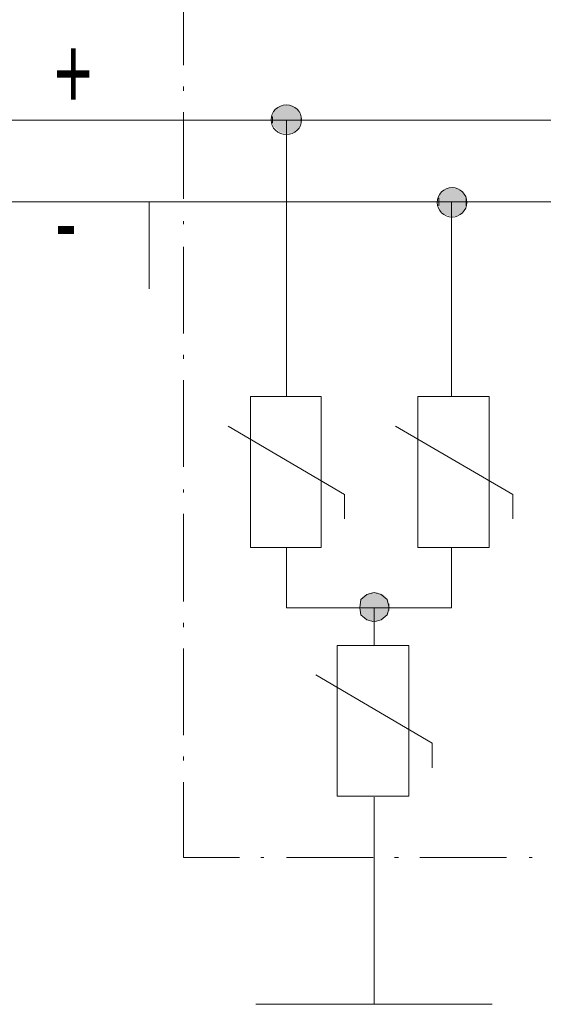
# Model space of a CAD drawing. Header units: millimetres. Extents: x -62780 to 1772512, y -757464 to -52755.
# Tile 18 of 65: x 1712610 to 1712827, y -613022 to -612613. Entities that reach past the tile are written whole.
import ezdxf

# ---------------------------------------------------------------- set-up
doc = ezdxf.new("R2010")
doc.units = ezdxf.units.MM
doc.layers.add('C00-00-00', color=7, linetype='Continuous')
for name, color, linetype, true_color in [('C00-00-FF', 5, 'Continuous', 0x0000ff), ('C01-01-01', 7, 'Continuous', 0x010101), ('C03-03-03', 7, 'Continuous', 0x030303), ('C04-04-04', 7, 'Continuous', 0x040404), ('C05-05-05', 7, 'Continuous', 0x050505), ('C06-06-06', 7, 'Continuous', 0x060606), ('C07-07-07', 7, 'Continuous', 0x070707), ('C08-08-08', 7, 'Continuous', 0x080808), ('C09-09-09', 7, 'Continuous', 0x090909), ('C0B-0B-0B', 7, 'Continuous', 0x0b0b0b), ('C0D-0D-0D', 7, 'Continuous', 0x0d0d0d), ('C0E-0E-0E', 7, 'Continuous', 0x0e0e0e), ('C10-10-10', 7, 'Continuous', 0x101010), ('C12-12-12', 7, 'Continuous', 0x121212), ('C13-13-13', 7, 'Continuous', 0x131313), ('C15-15-15', 7, 'Continuous', 0x151515), ('C17-17-17', 7, 'Continuous', 0x171717), ('C19-19-19', 7, 'Continuous', 0x191919), ('C1A-1A-1A', 7, 'Continuous', 0x1a1a1a), ('C1B-1B-1B', 7, 'Continuous', 0x1b1b1b), ('C1C-1C-1C', 7, 'Continuous', 0x1c1c1c), ('C1D-1D-1D', 7, 'Continuous', 0x1d1d1d), ('C1E-1E-1E', 7, 'Continuous', 0x1e1e1e), ('C1F-1F-1F', 7, 'Continuous', 0x1f1f1f), ('C21-21-21', 7, 'Continuous', 0x212121), ('C23-23-23', 7, 'Continuous', 0x232323), ('C24-24-24', 7, 'Continuous', 0x242424), ('CFF-00-00', 1, 'Continuous', 0xff0000)]:
    doc.layers.add(name, color=color, linetype=linetype, true_color=true_color)
doc.styles.get("Standard").update_dxf_attribs({"font": 'simplex.shx', "width": 0.8})

# ---------------------------------------------------------------- blocks, each defined once
blk = doc.blocks.new('zw$6995')
at = {"layer": 'C00-00-00'}
h = blk.add_hatch(color=256, dxfattribs=at)
h.dxf.hatch_style = 2
h.paths.add_polyline_path([(-30340.496, -32976.681), (-30336.263, -32976.681), (-30336.263, -32870.848), (-30340.496, -32870.848)])
h = blk.add_hatch(color=256, dxfattribs=at)
h.dxf.hatch_style = 2
h.paths.add_polyline_path([(-30336.263, -32972.448), (-30332.029, -32972.448), (-30332.029, -32870.848), (-30336.263, -32870.848)])
h = blk.add_hatch(color=256, dxfattribs=at)
h.dxf.hatch_style = 2
h.paths.add_polyline_path([(-30332.029, -32968.214), (-30327.796, -32968.214), (-30327.796, -32875.081), (-30332.029, -32875.081)])
h = blk.add_hatch(color=256, dxfattribs=at)
h.dxf.hatch_style = 2
h.paths.add_polyline_path([(-30327.796, -32963.981), (-30323.563, -32963.981), (-30323.563, -32879.314), (-30327.796, -32879.314)])
h = blk.add_hatch(color=256, dxfattribs=at)
h.dxf.hatch_style = 2
h.paths.add_polyline_path([(-30323.563, -32959.748), (-30319.329, -32959.748), (-30319.329, -32883.548), (-30323.563, -32883.548)])
h = blk.add_hatch(color=256, dxfattribs=at)
h.dxf.hatch_style = 2
h.paths.add_polyline_path([(-30319.329, -32955.514), (-30315.096, -32955.514), (-30315.096, -32887.781), (-30319.329, -32887.781)])
h = blk.add_hatch(color=256, dxfattribs=at)
h.dxf.hatch_style = 2
h.paths.add_polyline_path([(-30315.096, -32955.514), (-30310.863, -32955.514), (-30310.863, -32892.014), (-30315.096, -32892.014)])
h = blk.add_hatch(color=256, dxfattribs=at)
h.dxf.hatch_style = 2
h.paths.add_polyline_path([(-30310.863, -32938.581), (-30306.629, -32938.581), (-30306.629, -32908.948), (-30310.863, -32908.948)])
h = blk.add_hatch(color=256, dxfattribs=at)
h.dxf.hatch_style = 2
h.paths.add_polyline_path([(-29650.463, -33319.581), (-29646.229, -33319.581), (-29646.229, -33213.748), (-29650.463, -33213.748)])
h = blk.add_hatch(color=256, dxfattribs=at)
h.dxf.hatch_style = 2
h.paths.add_polyline_path([(-29646.229, -33315.348), (-29641.996, -33315.348), (-29641.996, -33217.981), (-29646.229, -33217.981)])
h = blk.add_hatch(color=256, dxfattribs=at)
h.dxf.hatch_style = 2
h.paths.add_polyline_path([(-29641.996, -33311.114), (-29637.763, -33311.114), (-29637.763, -33222.214), (-29641.996, -33222.214)])
h = blk.add_hatch(color=256, dxfattribs=at)
h.dxf.hatch_style = 2
h.paths.add_polyline_path([(-29637.763, -33306.881), (-29633.529, -33306.881), (-29633.529, -33226.448), (-29637.763, -33226.448)])
h = blk.add_hatch(color=256, dxfattribs=at)
h.dxf.hatch_style = 2
h.paths.add_polyline_path([(-29633.529, -33302.648), (-29629.296, -33302.648), (-29629.296, -33230.681), (-29633.529, -33230.681)])
h = blk.add_hatch(color=256, dxfattribs=at)
h.dxf.hatch_style = 2
h.paths.add_polyline_path([(-29629.296, -33298.414), (-29625.063, -33298.414), (-29625.063, -33234.914), (-29629.296, -33234.914)])
h = blk.add_hatch(color=256, dxfattribs=at)
h.dxf.hatch_style = 2
h.paths.add_polyline_path([(-29625.063, -33281.481), (-29620.829, -33281.481), (-29620.829, -33247.614), (-29625.063, -33247.614)])
h = blk.add_hatch(color=256, dxfattribs=at)
h.dxf.hatch_style = 2
h.paths.add_polyline_path([(-29976.429, -35000.214), (-29972.196, -35000.214), (-29972.196, -34894.381), (-29976.429, -34894.381)])
h = blk.add_hatch(color=256, dxfattribs=at)
h.dxf.hatch_style = 2
h.paths.add_polyline_path([(-29972.196, -34995.981), (-29967.963, -34995.981), (-29967.963, -34894.381), (-29972.196, -34894.381)])
h = blk.add_hatch(color=256, dxfattribs=at)
h.dxf.hatch_style = 2
h.paths.add_polyline_path([(-29967.963, -34991.748), (-29963.729, -34991.748), (-29963.729, -34898.614), (-29967.963, -34898.614)])
h = blk.add_hatch(color=256, dxfattribs=at)
h.dxf.hatch_style = 2
h.paths.add_polyline_path([(-29963.729, -34987.514), (-29959.496, -34987.514), (-29959.496, -34902.848), (-29963.729, -34902.848)])
h = blk.add_hatch(color=256, dxfattribs=at)
h.dxf.hatch_style = 2
h.paths.add_polyline_path([(-29959.496, -34983.281), (-29955.263, -34983.281), (-29955.263, -34907.081), (-29959.496, -34907.081)])
h = blk.add_hatch(color=256, dxfattribs=at)
h.dxf.hatch_style = 2
h.paths.add_polyline_path([(-29955.263, -34979.048), (-29951.029, -34979.048), (-29951.029, -34911.314), (-29955.263, -34911.314)])
h = blk.add_hatch(color=256, dxfattribs=at)
h.dxf.hatch_style = 2
h.paths.add_polyline_path([(-29951.029, -34979.048), (-29946.796, -34979.048), (-29946.796, -34915.548), (-29951.029, -34915.548)])
h = blk.add_hatch(color=256, dxfattribs=at)
h.dxf.hatch_style = 2
h.paths.add_polyline_path([(-29946.796, -34962.114), (-29942.563, -34962.114), (-29942.563, -34932.481), (-29946.796, -34932.481)])
at = {"layer": 'C01-01-01'}
h = blk.add_hatch(color=256, dxfattribs=at)
h.dxf.hatch_style = 2
h.paths.add_polyline_path([(-30344.729, -32976.681), (-30340.496, -32976.681), (-30340.496, -32866.614), (-30344.729, -32866.614)])
h = blk.add_hatch(color=256, dxfattribs=at)
h.dxf.hatch_style = 2
h.paths.add_polyline_path([(-29654.696, -33319.581), (-29650.463, -33319.581), (-29650.463, -33209.514), (-29654.696, -33209.514)])
h = blk.add_hatch(color=256, dxfattribs=at)
h.dxf.hatch_style = 2
h.paths.add_polyline_path([(-29980.663, -35000.214), (-29976.429, -35000.214), (-29976.429, -34890.148), (-29980.663, -34890.148)])
at = {"layer": 'C03-03-03'}
h = blk.add_hatch(color=256, dxfattribs=at)
h.dxf.hatch_style = 2
h.paths.add_polyline_path([(-30348.963, -32976.681), (-30344.729, -32976.681), (-30344.729, -32866.614), (-30348.963, -32866.614)])
h = blk.add_hatch(color=256, dxfattribs=at)
h.dxf.hatch_style = 2
h.paths.add_polyline_path([(-29658.929, -33319.581), (-29654.696, -33319.581), (-29654.696, -33209.514), (-29658.929, -33209.514)])
h = blk.add_hatch(color=256, dxfattribs=at)
h.dxf.hatch_style = 2
h.paths.add_polyline_path([(-29984.896, -35000.214), (-29980.663, -35000.214), (-29980.663, -34890.148), (-29984.896, -34890.148)])
at = {"layer": 'C04-04-04'}
h = blk.add_hatch(color=256, dxfattribs=at)
h.dxf.hatch_style = 2
h.paths.add_polyline_path([(-29663.163, -33319.581), (-29658.929, -33319.581), (-29658.929, -33209.514), (-29663.163, -33209.514)])
at = {"layer": 'C05-05-05'}
h = blk.add_hatch(color=256, dxfattribs=at)
h.dxf.hatch_style = 2
h.paths.add_polyline_path([(-30353.196, -32976.681), (-30348.963, -32976.681), (-30348.963, -32866.614), (-30353.196, -32866.614)])
h = blk.add_hatch(color=256, dxfattribs=at)
h.dxf.hatch_style = 2
h.paths.add_polyline_path([(-29989.129, -35000.214), (-29984.896, -35000.214), (-29984.896, -34890.148), (-29989.129, -34890.148)])
at = {"layer": 'C06-06-06'}
h = blk.add_hatch(color=256, dxfattribs=at)
h.dxf.hatch_style = 2
h.paths.add_polyline_path([(-29667.396, -33323.814), (-29663.163, -33323.814), (-29663.163, -33209.514), (-29667.396, -33209.514)])
at = {"layer": 'C07-07-07'}
h = blk.add_hatch(color=256, dxfattribs=at)
h.dxf.hatch_style = 2
h.paths.add_polyline_path([(-30357.429, -32980.914), (-30353.196, -32980.914), (-30353.196, -32862.381), (-30357.429, -32862.381)])
h = blk.add_hatch(color=256, dxfattribs=at)
h.dxf.hatch_style = 2
h.paths.add_polyline_path([(-29993.363, -35004.448), (-29989.129, -35004.448), (-29989.129, -34885.914), (-29993.363, -34885.914)])
at = {"layer": 'C08-08-08'}
h = blk.add_hatch(color=256, dxfattribs=at)
h.dxf.hatch_style = 2
h.paths.add_polyline_path([(-29671.629, -33323.814), (-29667.396, -33323.814), (-29667.396, -33205.281), (-29671.629, -33205.281)])
at = {"layer": 'C09-09-09'}
h = blk.add_hatch(color=256, dxfattribs=at)
h.dxf.hatch_style = 2
h.paths.add_polyline_path([(-30361.663, -32980.914), (-30357.429, -32980.914), (-30357.429, -32862.381), (-30361.663, -32862.381)])
h = blk.add_hatch(color=256, dxfattribs=at)
h.dxf.hatch_style = 2
h.paths.add_polyline_path([(-29675.863, -33323.814), (-29671.629, -33323.814), (-29671.629, -33205.281), (-29675.863, -33205.281)])
h = blk.add_hatch(color=256, dxfattribs=at)
h.dxf.hatch_style = 2
h.paths.add_polyline_path([(-29997.596, -35004.448), (-29993.363, -35004.448), (-29993.363, -34885.914), (-29997.596, -34885.914)])
at = {"layer": 'C0B-0B-0B'}
h = blk.add_hatch(color=256, dxfattribs=at)
h.dxf.hatch_style = 2
h.paths.add_polyline_path([(-30365.896, -32980.914), (-30361.663, -32980.914), (-30361.663, -32862.381), (-30365.896, -32862.381)])
h = blk.add_hatch(color=256, dxfattribs=at)
h.dxf.hatch_style = 2
h.paths.add_polyline_path([(-29680.096, -33323.814), (-29675.863, -33323.814), (-29675.863, -33205.281), (-29680.096, -33205.281)])
h = blk.add_hatch(color=256, dxfattribs=at)
h.dxf.hatch_style = 2
h.paths.add_polyline_path([(-30001.829, -35004.448), (-29997.596, -35004.448), (-29997.596, -34885.914), (-30001.829, -34885.914)])
at = {"layer": 'C0D-0D-0D'}
h = blk.add_hatch(color=256, dxfattribs=at)
h.dxf.hatch_style = 2
h.paths.add_polyline_path([(-30370.129, -32985.148), (-30365.896, -32985.148), (-30365.896, -32862.381), (-30370.129, -32862.381)])
h = blk.add_hatch(color=256, dxfattribs=at)
h.dxf.hatch_style = 2
h.paths.add_polyline_path([(-29684.329, -33328.048), (-29680.096, -33328.048), (-29680.096, -33205.281), (-29684.329, -33205.281)])
h = blk.add_hatch(color=256, dxfattribs=at)
h.dxf.hatch_style = 2
h.paths.add_polyline_path([(-30006.063, -35008.681), (-30001.829, -35008.681), (-30001.829, -34885.914), (-30006.063, -34885.914)])
at = {"layer": 'C0E-0E-0E'}
h = blk.add_hatch(color=256, dxfattribs=at)
h.dxf.hatch_style = 2
h.paths.add_polyline_path([(-30374.363, -32980.914), (-30370.129, -32980.914), (-30370.129, -32862.381), (-30374.363, -32862.381)])
h = blk.add_hatch(color=256, dxfattribs=at)
h.dxf.hatch_style = 2
h.paths.add_polyline_path([(-29688.563, -33323.814), (-29684.329, -33323.814), (-29684.329, -33205.281), (-29688.563, -33205.281)])
h = blk.add_hatch(color=256, dxfattribs=at)
h.dxf.hatch_style = 2
h.paths.add_polyline_path([(-30010.296, -35004.448), (-30006.063, -35004.448), (-30006.063, -34885.914), (-30010.296, -34885.914)])
at = {"layer": 'C10-10-10'}
h = blk.add_hatch(color=256, dxfattribs=at)
h.dxf.hatch_style = 2
h.paths.add_polyline_path([(-30378.596, -32980.914), (-30374.363, -32980.914), (-30374.363, -32862.381), (-30378.596, -32862.381)])
h = blk.add_hatch(color=256, dxfattribs=at)
h.dxf.hatch_style = 2
h.paths.add_polyline_path([(-29692.796, -33323.814), (-29688.563, -33323.814), (-29688.563, -33205.281), (-29692.796, -33205.281)])
h = blk.add_hatch(color=256, dxfattribs=at)
h.dxf.hatch_style = 2
h.paths.add_polyline_path([(-30014.529, -35004.448), (-30010.296, -35004.448), (-30010.296, -34885.914), (-30014.529, -34885.914)])
at = {"layer": 'C12-12-12'}
h = blk.add_hatch(color=256, dxfattribs=at)
h.dxf.hatch_style = 2
h.paths.add_polyline_path([(-30382.829, -32980.914), (-30378.596, -32980.914), (-30378.596, -32862.381), (-30382.829, -32862.381)])
h = blk.add_hatch(color=256, dxfattribs=at)
h.dxf.hatch_style = 2
h.paths.add_polyline_path([(-29697.029, -33323.814), (-29692.796, -33323.814), (-29692.796, -33205.281), (-29697.029, -33205.281)])
h = blk.add_hatch(color=256, dxfattribs=at)
h.dxf.hatch_style = 2
h.paths.add_polyline_path([(-30018.763, -35004.448), (-30014.529, -35004.448), (-30014.529, -34885.914), (-30018.763, -34885.914)])
at = {"layer": 'C13-13-13'}
h = blk.add_hatch(color=256, dxfattribs=at)
h.dxf.hatch_style = 2
h.paths.add_polyline_path([(-30387.063, -32976.681), (-30382.829, -32976.681), (-30382.829, -32866.614), (-30387.063, -32866.614)])
h = blk.add_hatch(color=256, dxfattribs=at)
h.dxf.hatch_style = 2
h.paths.add_polyline_path([(-29701.263, -33319.581), (-29697.029, -33319.581), (-29697.029, -33209.514), (-29701.263, -33209.514)])
h = blk.add_hatch(color=256, dxfattribs=at)
h.dxf.hatch_style = 2
h.paths.add_polyline_path([(-30022.996, -35000.214), (-30018.763, -35000.214), (-30018.763, -34890.148), (-30022.996, -34890.148)])
at = {"layer": 'C15-15-15'}
h = blk.add_hatch(color=256, dxfattribs=at)
h.dxf.hatch_style = 2
h.paths.add_polyline_path([(-30391.296, -32976.681), (-30387.063, -32976.681), (-30387.063, -32866.614), (-30391.296, -32866.614)])
h = blk.add_hatch(color=256, dxfattribs=at)
h.dxf.hatch_style = 2
h.paths.add_polyline_path([(-29705.496, -33319.581), (-29701.263, -33319.581), (-29701.263, -33209.514), (-29705.496, -33209.514)])
h = blk.add_hatch(color=256, dxfattribs=at)
h.dxf.hatch_style = 2
h.paths.add_polyline_path([(-30027.229, -35000.214), (-30022.996, -35000.214), (-30022.996, -34890.148), (-30027.229, -34890.148)])
at = {"layer": 'C17-17-17'}
h = blk.add_hatch(color=256, dxfattribs=at)
h.dxf.hatch_style = 2
h.paths.add_polyline_path([(-30395.529, -32976.681), (-30391.296, -32976.681), (-30391.296, -32866.614), (-30395.529, -32866.614)])
h = blk.add_hatch(color=256, dxfattribs=at)
h.dxf.hatch_style = 2
h.paths.add_polyline_path([(-29709.729, -33319.581), (-29705.496, -33319.581), (-29705.496, -33209.514), (-29709.729, -33209.514)])
h = blk.add_hatch(color=256, dxfattribs=at)
h.dxf.hatch_style = 2
h.paths.add_polyline_path([(-30031.463, -35000.214), (-30027.229, -35000.214), (-30027.229, -34890.148), (-30031.463, -34890.148)])
at = {"layer": 'C19-19-19'}
h = blk.add_hatch(color=256, dxfattribs=at)
h.dxf.hatch_style = 2
h.paths.add_polyline_path([(-30399.763, -32976.681), (-30395.529, -32976.681), (-30395.529, -32870.848), (-30399.763, -32870.848)])
h = blk.add_hatch(color=256, dxfattribs=at)
h.dxf.hatch_style = 2
h.paths.add_polyline_path([(-29713.963, -33319.581), (-29709.729, -33319.581), (-29709.729, -33213.748), (-29713.963, -33213.748)])
h = blk.add_hatch(color=256, dxfattribs=at)
h.dxf.hatch_style = 2
h.paths.add_polyline_path([(-30035.696, -35000.214), (-30031.463, -35000.214), (-30031.463, -34894.381), (-30035.696, -34894.381)])
at = {"layer": 'C1A-1A-1A'}
h = blk.add_hatch(color=256, dxfattribs=at)
h.dxf.hatch_style = 2
h.paths.add_polyline_path([(-30403.996, -32972.448), (-30399.763, -32972.448), (-30399.763, -32870.848), (-30403.996, -32870.848)])
h = blk.add_hatch(color=256, dxfattribs=at)
h.dxf.hatch_style = 2
h.paths.add_polyline_path([(-30039.929, -34995.981), (-30035.696, -34995.981), (-30035.696, -34894.381), (-30039.929, -34894.381)])
at = {"layer": 'C1B-1B-1B'}
h = blk.add_hatch(color=256, dxfattribs=at)
h.dxf.hatch_style = 2
h.paths.add_polyline_path([(-29718.196, -33315.348), (-29713.963, -33315.348), (-29713.963, -33217.981), (-29718.196, -33217.981)])
at = {"layer": 'C1C-1C-1C'}
h = blk.add_hatch(color=256, dxfattribs=at)
h.dxf.hatch_style = 2
h.paths.add_polyline_path([(-30408.229, -32968.214), (-30403.996, -32968.214), (-30403.996, -32875.081), (-30408.229, -32875.081)])
h = blk.add_hatch(color=256, dxfattribs=at)
h.dxf.hatch_style = 2
h.paths.add_polyline_path([(-30044.163, -34991.748), (-30039.929, -34991.748), (-30039.929, -34898.614), (-30044.163, -34898.614)])
at = {"layer": 'C1D-1D-1D'}
h = blk.add_hatch(color=256, dxfattribs=at)
h.dxf.hatch_style = 2
h.paths.add_polyline_path([(-29722.429, -33311.114), (-29718.196, -33311.114), (-29718.196, -33222.214), (-29722.429, -33222.214)])
at = {"layer": 'C1E-1E-1E'}
h = blk.add_hatch(color=256, dxfattribs=at)
h.dxf.hatch_style = 2
h.paths.add_polyline_path([(-30412.463, -32963.981), (-30408.229, -32963.981), (-30408.229, -32879.314), (-30412.463, -32879.314)])
h = blk.add_hatch(color=256, dxfattribs=at)
h.dxf.hatch_style = 2
h.paths.add_polyline_path([(-30048.396, -34987.514), (-30044.163, -34987.514), (-30044.163, -34902.848), (-30048.396, -34902.848)])
at = {"layer": 'C1F-1F-1F'}
h = blk.add_hatch(color=256, dxfattribs=at)
h.dxf.hatch_style = 2
h.paths.add_polyline_path([(-30416.696, -32959.748), (-30412.463, -32959.748), (-30412.463, -32883.548), (-30416.696, -32883.548)])
h = blk.add_hatch(color=256, dxfattribs=at)
h.dxf.hatch_style = 2
h.paths.add_polyline_path([(-29726.663, -33306.881), (-29722.429, -33306.881), (-29722.429, -33226.448), (-29726.663, -33226.448)])
h = blk.add_hatch(color=256, dxfattribs=at)
h.dxf.hatch_style = 2
h.paths.add_polyline_path([(-30052.629, -34983.281), (-30048.396, -34983.281), (-30048.396, -34907.081), (-30052.629, -34907.081)])
at = {"layer": 'C21-21-21'}
h = blk.add_hatch(color=256, dxfattribs=at)
h.dxf.hatch_style = 2
h.paths.add_polyline_path([(-30420.929, -32955.514), (-30416.696, -32955.514), (-30416.696, -32887.781), (-30420.929, -32887.781)])
h = blk.add_hatch(color=256, dxfattribs=at)
h.dxf.hatch_style = 2
h.paths.add_polyline_path([(-29730.896, -33302.648), (-29726.663, -33302.648), (-29726.663, -33230.681), (-29730.896, -33230.681)])
h = blk.add_hatch(color=256, dxfattribs=at)
h.dxf.hatch_style = 2
h.paths.add_polyline_path([(-30056.863, -34979.048), (-30052.629, -34979.048), (-30052.629, -34911.314), (-30056.863, -34911.314)])
at = {"layer": 'C23-23-23'}
h = blk.add_hatch(color=256, dxfattribs=at)
h.dxf.hatch_style = 2
h.paths.add_polyline_path([(-30425.163, -32955.514), (-30420.929, -32955.514), (-30420.929, -32892.014), (-30425.163, -32892.014)])
h = blk.add_hatch(color=256, dxfattribs=at)
h.dxf.hatch_style = 2
h.paths.add_polyline_path([(-29735.129, -33298.414), (-29730.896, -33298.414), (-29730.896, -33234.914), (-29735.129, -33234.914)])
h = blk.add_hatch(color=256, dxfattribs=at)
h.dxf.hatch_style = 2
h.paths.add_polyline_path([(-30061.096, -34979.048), (-30056.863, -34979.048), (-30056.863, -34915.548), (-30061.096, -34915.548)])
at = {"layer": 'C24-24-24'}
h = blk.add_hatch(color=256, dxfattribs=at)
h.dxf.hatch_style = 2
h.paths.add_polyline_path([(-30429.396, -32938.581), (-30425.163, -32938.581), (-30425.163, -32908.948), (-30429.396, -32908.948)])
h = blk.add_hatch(color=256, dxfattribs=at)
h.dxf.hatch_style = 2
h.paths.add_polyline_path([(-29739.363, -33281.481), (-29735.129, -33281.481), (-29735.129, -33247.614), (-29739.363, -33247.614)])
at = {"layer": 'C00-00-00', "lineweight": 0}
for points in [[(-30797.696, -32697.281), (-30797.696, -32337.448)], [(-30797.696, -32803.114), (-30797.696, -32786.181)], [(-30797.696, -33251.848), (-30797.696, -32892.014)], [(-30370.129, -34073.114), (-30370.129, -32925.881)], [(-30939.796, -33626.268), (-30939.796, -33266.435)], [(-29684.329, -34073.114), (-29684.329, -33264.548)], [(-30797.696, -33357.681), (-30797.696, -33344.981)], [(-30797.696, -33810.648), (-30797.696, -33450.814)], [(-30797.696, -33916.481), (-30797.696, -33899.548)], [(-30797.696, -34365.214), (-30797.696, -34005.381)], [(-29684.329, -34073.114), (-29684.329, -34068.881)], [(-30611.429, -34195.881), (-30128.829, -34479.514)], [(-29917.163, -34195.881), (-29430.329, -34479.514)], [(-30797.696, -34471.048), (-30797.696, -34458.348)], [(-30128.829, -34479.514), (-30128.829, -34581.114)], [(-29430.329, -34479.514), (-29430.329, -34581.114)], [(-30797.696, -34924.014), (-30797.696, -34559.948)], [(-30370.129, -34699.648), (-30370.129, -34949.414)], [(-29684.329, -34699.648), (-29684.329, -34949.414)], [(-30370.129, -34949.414), (-29684.329, -34949.414)], [(-30006.063, -34949.414), (-30006.063, -35106.048)], [(-30797.696, -35029.848), (-30797.696, -35012.914)], [(-30797.696, -35478.581), (-30797.696, -35118.748)], [(-30247.363, -35228.814), (-29764.763, -35512.448)], [(-29764.763, -35512.448), (-29764.763, -35614.048)], [(-30797.696, -35584.414), (-30797.696, -35567.481)], [(-30797.696, -35986.581), (-30797.696, -35673.314)], [(-30006.063, -35736.814), (-30006.063, -36596.181)], [(-30564.863, -35986.581), (-30797.696, -35986.581)], [(-30463.263, -35986.581), (-30475.963, -35986.581)], [(-30010.296, -35986.581), (-30370.129, -35986.581)], [(-29904.463, -35986.581), (-29921.396, -35986.581)], [(-29455.729, -35986.581), (-29815.563, -35986.581)], [(-29349.896, -35986.581), (-29362.596, -35986.581)], [(-29514.996, -36596.181), (-30497.129, -36596.181)]]:
    blk.add_lwpolyline(points, dxfattribs=at)
for points in [[(-30518.296, -34073.114), (-30226.196, -34073.114), (-30226.196, -34699.648), (-30518.296, -34699.648)], [(-29824.029, -34073.114), (-29527.696, -34073.114), (-29527.696, -34699.648), (-29824.029, -34699.648)], [(-29942.563, -34949.414), (-29951.029, -34915.548), (-29976.429, -34894.381), (-30006.063, -34885.914), (-30035.696, -34894.381), (-30061.096, -34915.548), (-30065.329, -34949.414), (-30061.096, -34979.048), (-30035.696, -35000.214), (-30006.063, -35008.681), (-29976.429, -35000.214), (-29951.029, -34979.048)], [(-30158.463, -35106.048), (-29862.129, -35106.048), (-29862.129, -35732.581), (-30158.463, -35732.581)]]:
    blk.add_lwpolyline(points, close=True, dxfattribs=at)
blk.add_circle((-29682.213, -33266.664), 61.383, dxfattribs=at)
blk.add_ellipse((-30370.129, -32923.764), major_axis=(63.5, 0), ratio=0.966667, start_param=0, end_param=6.283185, dxfattribs=at)
at = {"layer": 'C00-00-FF', "lineweight": 0}
blk.add_lwpolyline([(-31585.096, -33264.548), (-28359.296, -33264.548)], dxfattribs=at)
at = {"layer": 'CFF-00-00', "lineweight": 0}
blk.add_lwpolyline([(-31585.096, -32925.881), (-28359.296, -32925.881)], dxfattribs=at)
at = {"layer": 'C00-00-00', "char_height": 300.8368, "attachment_point": 1}
for s, insert in [('{\\fArialNarrow,Bold|b0|i0|c0;+}', (-31335.324, -32578.486)), ('{\\fArialNarrow,Bold|b0|i0|c0;-}', (-31331.09, -33196.553))]:
    blk.add_mtext(s, dxfattribs=dict(at, insert=insert))

msp = doc.modelspace()

# ---------------------------------------------------------------- block references
at = {"color": 7, "xscale": 0.1, "yscale": 0.1, "zscale": 0.1}
msp.add_blockref('zw$6995', (1715757.6861, -609362.2814), dxfattribs=at)

doc.saveas('drawing.dxf')
